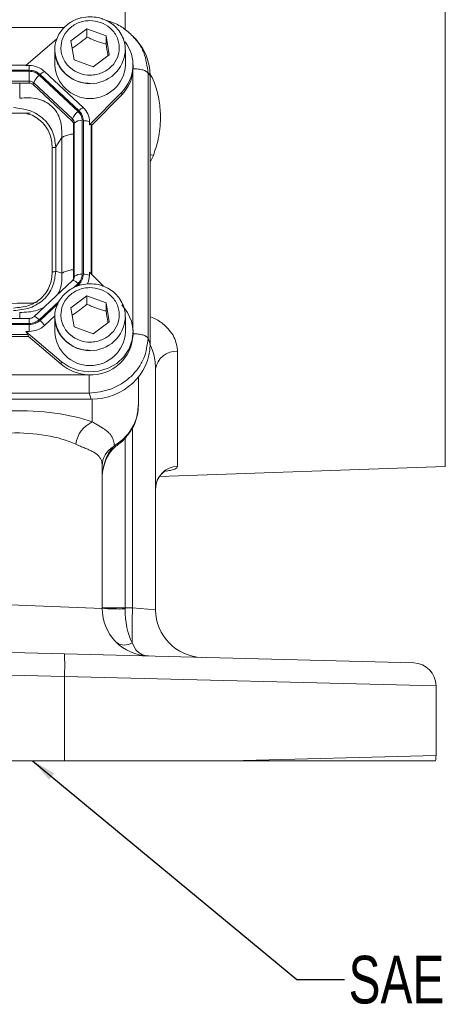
# Model space of a CAD drawing. Header units: inches. Extents: x 0.3 to 33.9, y 0.2 to 21.6.
# Tile 4 of 19: x 10 to 12.3, y 5 to 10.1. Entities that reach past the tile are written whole.
import ezdxf

# ---------------------------------------------------------------- set-up
doc = ezdxf.new("R2010")
doc.units = ezdxf.units.IN
doc.header["$MEASUREMENT"] = 0
doc.layers.add('SLD-0', color=7, linetype='Continuous', lineweight=15)
doc.styles.add('SLDTEXTSTYLE0', font='TXT', dxfattribs={"width": 0.75})
doc.dimstyles.new('SLDDIMSTYLE2', dxfattribs={"dimtxt": 0, "dimasz": 0.13, "dimexe": 0, "dimexo": 0.0625, "dimgap": 0, "dimtad": 0, "dimtih": 1, "dimtoh": 1, "dimdec": 0, "dimrnd": 1e-09, "dimzin": 0, "dimdsep": 46, "dimtxsty": 'Standard', "dimsah": 1, "dimcen": 0.09, "dimadec": 0, "dimazin": 0, "dimtfac": 0.13, "dimtdec": 0, "dimtofl": 0, "dimtmove": 0, "dimatfit": 3, "dimfxl": 1, "dimfrac": 2, "dimtolj": 1, "dimtzin": 0, "dimarcsym": 0})

msp = doc.modelspace()

# ---------------------------------------------------------------- linework, layer by layer
at = {"color": 8, "linetype": 'Continuous', "lineweight": 15}
for p, q in [((10.5888, 10.062), (10.5888, 11.3455)), ((12.2668, 10.7279), (12.2668, 7.7719)), ((10.269, 10.0727), (7.1658, 10.0727)), ((10.63, 8.4851), (10.63, 9.8544)), ((10.4111, 8.7816), (10.4111, 9.5652)), ((10.7192, 9.368), (10.7372, 9.4029)), ((10.3184, 8.7089), (10.342, 8.7309)), ((10.3347, 8.716), (10.3463, 8.7269)), ((10.1387, 8.5412), (10.2426, 8.6382)), ((10.143, 8.5371), (10.2365, 8.6244)), ((10.0864, 8.5209), (10.0864, 8.5479)), ((10.4169, 8.1246), (10.4169, 8.0048)), ((10.6276, 7.9765), (10.6276, 7.0294)), ((10.5888, 7.0305), (10.5888, 7.9208))]:
    msp.add_line(p, q, dxfattribs=at)
at = {"color": 7, "linetype": 'Continuous', "lineweight": 15}
for p, q in [((10.3044, 10.0029), (10.3883, 10.0663)), ((10.3883, 10.0663), (10.4891, 10.0302)), ((10.3883, 10.0233), (10.3883, 10.0663)), ((10.4891, 10.0302), (10.506, 9.9306)), ((10.4891, 10.0302), (10.4891, 9.9872)), ((10.6334, 10.0217), (10.6284, 10.0274)), ((10.6459, 10.0101), (10.6346, 10.0226)), ((10.2317, 10.0136), (10.0686, 9.8741)), ((10.3213, 9.9033), (10.3044, 10.0029)), ((10.2202, 9.9553), (10.2203, 9.9618)), ((10.2202, 9.9553), (10.2202, 9.8771)), ((10.506, 9.9306), (10.4221, 9.8671)), ((10.5902, 9.8771), (10.5902, 9.9553)), ((10.0713, 9.8764), (7.3641, 9.8764)), ((10.0686, 9.8741), (10.0864, 9.8741)), ((10.0864, 9.8741), (10.0864, 9.8494)), ((10.4221, 9.8671), (10.3213, 9.9033)), ((10.6302, 9.8628), (10.6302, 9.8771)), ((10.0864, 9.8494), (7.349, 9.8494)), ((10.0864, 9.8437), (7.349, 9.8437)), ((10.0864, 9.7927), (10.0864, 9.8437)), ((10.342, 9.6337), (10.1387, 9.8235)), ((10.3463, 9.6377), (10.143, 9.8275)), ((10.3691, 9.6536), (10.1658, 9.8434)), ((10.6301, 9.8575), (10.6302, 9.8628)), ((10.7088, 8.444), (10.7088, 9.8339)), ((10.7192, 9.8224), (10.7088, 9.8339)), ((10.7192, 8.4132), (10.7192, 9.8224)), ((10.0864, 9.7927), (7.349, 9.7927)), ((10.0864, 9.782), (7.349, 9.782)), ((10.0864, 9.782), (10.0864, 9.7927)), ((10.1069, 9.7741), (10.1095, 9.7837)), ((10.3102, 9.5843), (10.1069, 9.7741)), ((10.3127, 9.594), (10.1095, 9.7837)), ((10.4019, 9.5629), (10.5711, 9.7352)), ((10.4147, 9.5616), (10.5711, 9.7209)), ((10.5711, 9.7352), (10.5711, 9.7209)), ((10.3102, 9.5843), (10.3127, 9.594)), ((10.3187, 9.5652), (10.3223, 9.5725)), ((10.3187, 8.76), (10.3187, 9.5652)), ((10.3223, 8.7673), (10.3223, 9.5725)), ((10.3637, 8.7797), (10.3637, 9.5849)), ((10.3698, 8.7797), (10.3698, 9.5849)), ((10.4019, 9.5629), (10.4019, 9.5795)), ((10.4147, 9.5616), (10.4111, 9.5652)), ((10.4147, 8.778), (10.4147, 9.5616)), ((10.2251, 9.4471), (10.2571, 9.4969)), ((10.2571, 8.7853), (10.2571, 9.4969)), ((10.2069, 8.7916), (10.2069, 9.4433)), ((10.2251, 8.7954), (10.2251, 9.4471)), ((10.2251, 8.7954), (10.2571, 8.7853)), ((10.4019, 8.791), (10.4019, 8.7744)), ((10.4749, 8.7167), (10.4019, 8.791)), ((10.3133, 8.7466), (10.1101, 8.5568)), ((10.3192, 8.7545), (10.3169, 8.7474)), ((10.3191, 8.7543), (10.3186, 8.7533)), ((10.3187, 8.76), (10.3223, 8.7673)), ((10.1007, 8.6279), (10.1277, 8.6325)), ((10.3044, 8.6025), (10.3883, 8.6659)), ((10.3883, 8.6659), (10.4891, 8.6298)), ((10.3883, 8.6229), (10.3883, 8.6659)), ((10.4891, 8.6298), (10.506, 8.5302)), ((10.4891, 8.6298), (10.4891, 8.5868)), ((10.3213, 8.5029), (10.3044, 8.6025)), ((10.0864, 8.5479), (7.349, 8.5479)), ((7.349, 8.5209), (10.0864, 8.5209)), ((10.1658, 8.5105), (10.2208, 8.5618)), ((10.2202, 8.5549), (10.2203, 8.5614)), ((10.2202, 8.5549), (10.2202, 8.4768)), ((10.506, 8.5302), (10.4221, 8.4668)), ((10.5902, 8.4768), (10.5902, 8.5549)), ((7.349, 8.5152), (10.0864, 8.5152)), ((10.0686, 8.4798), (10.2532, 8.3219)), ((10.0864, 8.4798), (10.0686, 8.4798)), ((10.0864, 8.5152), (10.0864, 8.4798)), ((10.4221, 8.4668), (10.3213, 8.5029)), ((10.6302, 8.4624), (10.6302, 8.4768)), ((7.3529, 8.4536), (10.0825, 8.4536)), ((7.3568, 8.4642), (10.0786, 8.4642)), ((10.0786, 8.4642), (10.0825, 8.4536)), ((10.2532, 8.3076), (10.0825, 8.4536)), ((10.7088, 8.444), (10.7192, 8.4132)), ((10.864, 7.7725), (10.864, 8.3753)), ((10.2532, 8.3219), (10.2532, 8.3076)), ((10.7482, 7.02), (10.7482, 8.2814)), ((7.0392, 8.2525), (10.3963, 8.2525)), ((10.6582, 8.2311), (10.6582, 8.2399)), ((10.6582, 8.0909), (10.6582, 8.2311)), ((7.0254, 8.1245), (10.41, 8.1245)), ((7.0358, 8.1553), (10.3996, 8.1553)), ((10.41, 8.1245), (10.3996, 8.1553)), ((10.5315, 7.8787), (10.5263, 7.8735)), ((10.4682, 7.0273), (10.4682, 7.775)), ((10.7697, 7.7196), (12.2668, 7.7719)), ((10.4682, 7.0273), (9.9857, 7.0463)), ((10.5888, 7.0305), (10.4682, 7.0305)), ((10.6276, 7.0294), (10.5888, 7.0305)), ((10.7482, 7.02), (10.6276, 7.0294)), ((10.2706, 6.7889), (8.7182, 6.8296)), ((12.1014, 6.741), (10.2706, 6.7889)), ((8.7182, 6.7096), (10.2706, 6.669)), ((10.2706, 6.669), (10.2706, 6.2283)), ((10.2706, 6.669), (12.2182, 6.621)), ((12.2182, 6.2548), (12.2182, 6.621)), ((12.2182, 6.2548), (11.1417, 6.2283)), ((10.2706, 6.2283), (8.7182, 6.2283)), ((11.1417, 6.2283), (10.2706, 6.2283))]:
    msp.add_line(p, q, dxfattribs=at)
at = {"color": 8, "linetype": 'Continuous', "lineweight": 15, "flags": 128}
for points in [[(10.7372, 9.4029), (10.72, 9.4072), (10.7192, 9.4074)], [(10.3463, 8.7269), (10.3496, 8.7238), (10.3513, 8.7221)], [(10.1101, 8.5568), (10.1108, 8.5573), (10.113, 8.5576), (10.116, 8.557), (10.1196, 8.5555), (10.1239, 8.553), (10.1286, 8.5497), (10.1336, 8.5457), (10.1387, 8.5412)], [(10.5932, 7.9302), (10.5953, 7.9279), (10.5955, 7.9275)], [(10.5315, 7.8787), (10.5383, 7.8777), (10.5433, 7.8794), (10.5433, 7.8794)]]:
    msp.add_lwpolyline(points, dxfattribs=at)
at = {"color": 7, "linetype": 'Continuous', "lineweight": 15, "flags": 128}
msp.add_lwpolyline([(10.2532, 8.3219), (10.296, 8.2931), (10.3448, 8.2744), (10.3969, 8.2668), (10.4495, 8.2708), (10.4996, 8.2861), (10.5446, 8.3118), (10.5819, 8.3467), (10.6094, 8.3886), (10.6258, 8.4354), (10.6301, 8.4845), (10.6219, 8.5332), (10.6019, 8.5787), (10.5711, 8.6187)], dxfattribs=at)
at = {"color": 7, "linetype": 'Continuous', "lineweight": 15}
for centre, radius, start, end in [((10.4297, 9.877), 0.2002, 314.9157, 37.3704), ((10.0871, 9.7577), 0.1163, 47.4101, 90.3067), ((10.4052, 9.8859), 0.1852, 182.7192, 357.2808), ((10.2093, 9.7409), 0.1086, 130.5237, 156.7761), ((10.1958, 9.776), 0.0737, 114.0491, 135.7255), ((10.4271, 9.8642), 0.2031, 315.13, 357.2496), ((10.0866, 9.7589), 0.0338, 47.4101, 90.3067), ((10.0866, 9.752), 0.0301, 47.4101, 90.3067), ((10.4126, 9.5511), 0.1086, 130.5237, 156.7761), ((10.3991, 9.5863), 0.0737, 114.0491, 135.7255), ((10.3005, 9.5789), 0.1014, 0.3768, 47.4752), ((10.2925, 9.565), 0.0262, 0.3768, 47.4752), ((10.2928, 9.5723), 0.0294, 0.3768, 47.4752), ((10.3566, 9.5334), 0.052, 82.2097, 131.263), ((10.3719, 9.4986), 0.0863, 69.6232, 91.4049), ((10.3566, 8.7282), 0.052, 82.2097, 131.263), ((10.3719, 8.6935), 0.0863, 69.6232, 91.4049), ((10.316, 8.743), 0.00441, 78.6964, 126.6397), ((10.2931, 8.7601), 0.0256, 330.8804, 359.9097), ((10.3027, 8.7745), 0.0993, 331.5287, 359.8973), ((10.0406, 8.4265), 0.1508, 33.8558, 47.191), ((10.0871, 8.5962), 0.1163, 269.6933, 312.5899), ((10.4052, 8.4855), 0.1852, 182.7192, 357.2808), ((10.4121, 8.4703), 0.2182, 266.7037, 357.9341), ((10.8556, 8.2673), 0.1084, 85.5616, 172.5014), ((10.4039, 8.4859), 0.2335, 229.8035, 268.1235), ((10.4793, 7.8685), 0.15, 114.5912, 172.4368), ((10.5834, 7.7735), 0.1152, 119.72, 179.2745), ((10.8671, 7.6536), 0.1189, 91.5048, 179.541), ((10.7182, 7.0273), 0.25, 180, 268.5), ((10.5594, 8.2043), 1.1805, 265.5721, 271.4279), ((15.8321, 6.881), 5.2066, 178.3662, 180.3831), ((10.9982, 7.02), 0.25, 180, 268.5), ((10.5862, 6.9084), 0.0736, 234.6844, 302.3156), ((9.124, 6.729), 1.1481, 357.0055, 2.9945), ((12.0982, 6.621), 0.12, 0, 88.5), ((12.0982, 6.2548), 0.12, 347.2426, 0)]:
    msp.add_arc(centre, radius, start, end, dxfattribs=at)
at = {"color": 8, "linetype": 'Continuous', "lineweight": 15}
for centre, radius, start, end in [((10.4053, 9.9642), 0.1853, 182.7536, 356.2823), ((10.2979, 8.6909), 0.0596, 42.2429, 71.4611), ((10.2935, 8.7674), 0.0288, 332.9761, 359.9052), ((10.4053, 8.5638), 0.1853, 182.7536, 356.2823), ((10.5305, 7.8855), 0.0127, 250.6684, 306.6799)]:
    msp.add_arc(centre, radius, start, end, dxfattribs=at)
at = {"color": 7, "linetype": 'Continuous', "lineweight": 15}
for centre, major_axis, ratio, start_param, end_param in [((10.4004, 9.8135), (0.313, 0.0656), 0.927683, 6.091166, 6.782759), ((8.1434, 9.7793), (3.4384, -0.1121), 0.032567, 5.01757, 5.315642), ((10.3698, 9.5204), (0.0413, 0.0448), 0.170211, 6.275096, 6.798785), ((8.1434, 8.472), (3.4384, 0.1121), 0.032567, 0.964148, 1.401772), ((10.0335, 8.5002), (0.0452, -0.0412), 0.184584, 0.341071, 0.86476), ((10.4004, 8.4222), (0.313, -0.0656), 0.927683, 4.934566, 6.475204), ((9.9638, 7.8226), (0.6249, 0.0274), 0.383235, 0.743044, 1.519084), ((9.9682, 7.706), (0.4998, 0.0303), 0.478472, 0.730819, 1.506859), ((10.5932, 7.7008), (0, 0.2045), 0.611254, 0.565139, 1.570796), ((10.7182, 7.0273), (0.0065, 0.2499), 0.517444, 1.596976, 2.39489), ((10.5932, 7.0306), (0.0033, 0.25), 0.017441, 1.571481, 1.596748)]:
    msp.add_ellipse(centre, major_axis=major_axis, ratio=ratio, start_param=start_param, end_param=end_param, dxfattribs=at)
for points, knots in [([(10.4052, 10.1301), (10.3898, 10.1291), (10.3682, 10.1277), (10.3378, 10.1186), (10.313, 10.1078), (10.286, 10.0903), (10.2615, 10.067), (10.2406, 10.038), (10.2265, 10.0037), (10.2197, 9.9774), (10.2207, 9.9633), (10.2208, 9.962)], [0, 0, 0, 0, 0.16363, 0.229318, 0.338455, 0.452368, 0.575397, 0.705344, 0.841967, 0.985705, 1, 1, 1, 1]), ([(10.5894, 9.9522), (10.5893, 9.9634), (10.589, 9.9877), (10.577, 10.0236), (10.5571, 10.0576), (10.5305, 10.0857), (10.5017, 10.1056), (10.4739, 10.1182), (10.4427, 10.1278), (10.4196, 10.1292), (10.4052, 10.1301)], [0, 0, 0, 0, 0.119935, 0.260752, 0.400384, 0.536988, 0.664834, 0.763602, 0.852365, 1, 1, 1, 1]), ([(10.46, 10.1001), (10.4773, 10.0919), (10.5038, 10.0792), (10.5302, 10.0507), (10.546, 10.0253), (10.5558, 9.9972), (10.5602, 9.96), (10.5515, 9.9143), (10.5252, 9.8749), (10.4952, 9.85), (10.4679, 9.8353), (10.4379, 9.8262), (10.398, 9.822), (10.3491, 9.8302), (10.3068, 9.8547), (10.2802, 9.8827), (10.2644, 9.9082), (10.2547, 9.9362), (10.2502, 9.9734), (10.2589, 10.0191), (10.2852, 10.0586), (10.3152, 10.0835), (10.3425, 10.0982), (10.3725, 10.1072), (10.4126, 10.1119), (10.4413, 10.1047), (10.46, 10.1001)], [0, 0, 0, 0, 0.059864, 0.09209, 0.125, 0.15791, 0.190136, 0.25, 0.309864, 0.34209, 0.375, 0.40791, 0.440136, 0.5, 0.559864, 0.59209, 0.625, 0.65791, 0.690136, 0.75, 0.809864, 0.84209, 0.875, 0.90791, 0.940136, 1, 1, 1, 1]), ([(10.6348, 10.0224), (10.6187, 10.0378), (10.5866, 10.0684), (10.5368, 10.097), (10.504, 10.1058), (10.4928, 10.1088)], [0, 0, 0, 0, 0.399976, 0.795605, 1, 1, 1, 1]), ([(10.3109, 9.9644), (10.3237, 9.9727), (10.3496, 9.9897), (10.3753, 10.012), (10.3883, 10.0233)], [0, 0, 0, 0, 0.495552, 1, 1, 1, 1]), ([(10.3883, 10.0233), (10.3971, 10.0193), (10.4148, 10.0112), (10.441, 10.0012), (10.466, 9.9931), (10.4814, 9.9892), (10.4891, 9.9872)], [0, 0, 0, 0, 0.264614, 0.534966, 0.765352, 1, 1, 1, 1]), ([(10.4891, 9.9872), (10.4922, 9.9674), (10.4955, 9.9455), (10.4989, 9.9272), (10.4992, 9.9254)], [0, 0, 0, 0, 0.901196, 1, 1, 1, 1]), ([(10.2208, 9.962), (10.2209, 9.9496), (10.2212, 9.924), (10.2334, 9.8869), (10.2534, 9.8529), (10.28, 9.8248), (10.3088, 9.8049), (10.3365, 9.7923), (10.3678, 9.7827), (10.3908, 9.7813), (10.4052, 9.7804)], [0, 0, 0, 0, 0.131338, 0.27033, 0.408153, 0.542987, 0.669177, 0.766665, 0.854277, 1, 1, 1, 1]), ([(10.2571, 9.4969), (10.2572, 9.5278), (10.2574, 9.5736), (10.2329, 9.6279), (10.206, 9.6612), (10.1708, 9.6858), (10.1144, 9.7071), (10.0677, 9.7047), (10.0363, 9.7031)], [0, 0, 0, 0, 0.257397, 0.381602, 0.5, 0.618394, 0.742603, 1, 1, 1, 1]), ([(10.2251, 9.4471), (10.222, 9.4739), (10.2173, 9.5143), (10.1902, 9.5625), (10.1629, 9.5942), (10.1289, 9.6198), (10.077, 9.6453), (10.0332, 9.6501), (10.0043, 9.6532)], [0, 0, 0, 0, 0.248977, 0.376059, 0.5, 0.623945, 0.751023, 1, 1, 1, 1]), ([(10.0043, 8.5892), (10.0332, 8.5918), (10.077, 8.5957), (10.1289, 8.6208), (10.1629, 8.6462), (10.1902, 8.6781), (10.2173, 8.7268), (10.222, 8.768), (10.2251, 8.7954)], [0, 0, 0, 0, 0.248977, 0.376059, 0.5, 0.623945, 0.751023, 1, 1, 1, 1]), ([(10.0043, 8.6024), (10.0312, 8.6047), (10.0717, 8.608), (10.12, 8.6308), (10.1514, 8.6543), (10.1764, 8.6836), (10.2009, 8.7286), (10.2045, 8.7664), (10.2069, 8.7916)], [0, 0, 0, 0, 0.250062, 0.376147, 0.5, 0.62379, 0.749938, 1, 1, 1, 1]), ([(10.4052, 8.7297), (10.3898, 8.7287), (10.3682, 8.7273), (10.3378, 8.7182), (10.313, 8.7075), (10.286, 8.6899), (10.2615, 8.6667), (10.2406, 8.6376), (10.2265, 8.6033), (10.2197, 8.5771), (10.2207, 8.5629), (10.2208, 8.5616)], [0, 0, 0, 0, 0.16363, 0.229318, 0.338455, 0.452368, 0.575397, 0.705344, 0.841967, 0.985705, 1, 1, 1, 1]), ([(10.5894, 8.5518), (10.5893, 8.563), (10.589, 8.5873), (10.577, 8.6233), (10.5571, 8.6573), (10.5305, 8.6853), (10.5017, 8.7052), (10.4739, 8.7179), (10.4427, 8.7274), (10.4196, 8.7288), (10.4052, 8.7297)], [0, 0, 0, 0, 0.119935, 0.260752, 0.400384, 0.536988, 0.664834, 0.763602, 0.852365, 1, 1, 1, 1]), ([(10.46, 8.6997), (10.4773, 8.6915), (10.5038, 8.6788), (10.5302, 8.6503), (10.546, 8.6249), (10.5558, 8.5969), (10.5602, 8.5596), (10.5515, 8.5139), (10.5252, 8.4745), (10.4952, 8.4496), (10.4679, 8.4349), (10.4379, 8.4258), (10.398, 8.4216), (10.3491, 8.4298), (10.3068, 8.4543), (10.2802, 8.4823), (10.2644, 8.5078), (10.2547, 8.5358), (10.2502, 8.5731), (10.2589, 8.6188), (10.2852, 8.6582), (10.3152, 8.6831), (10.3425, 8.6978), (10.3725, 8.7068), (10.4126, 8.7115), (10.4413, 8.7044), (10.46, 8.6997)], [0, 0, 0, 0, 0.059864, 0.09209, 0.125, 0.15791, 0.190136, 0.25, 0.309864, 0.34209, 0.375, 0.40791, 0.440136, 0.5, 0.559864, 0.59209, 0.625, 0.65791, 0.690136, 0.75, 0.809864, 0.84209, 0.875, 0.90791, 0.940136, 1, 1, 1, 1]), ([(10.3109, 8.564), (10.3237, 8.5724), (10.3496, 8.5893), (10.3753, 8.6117), (10.3883, 8.6229)], [0, 0, 0, 0, 0.495552, 1, 1, 1, 1]), ([(10.3883, 8.6229), (10.3971, 8.6189), (10.4148, 8.6108), (10.441, 8.6008), (10.466, 8.5928), (10.4814, 8.5888), (10.4891, 8.5868)], [0, 0, 0, 0, 0.264614, 0.534966, 0.765352, 1, 1, 1, 1]), ([(10.4891, 8.5868), (10.4922, 8.567), (10.4955, 8.5451), (10.4989, 8.5268), (10.4992, 8.525)], [0, 0, 0, 0, 0.9011957, 1, 1, 1, 1]), ([(10.1099, 8.5568), (10.1098, 8.5567), (10.1084, 8.5548), (10.1041, 8.5523), (10.0978, 8.5494), (10.0917, 8.5481), (10.0878, 8.5479), (10.0864, 8.5479)], [0, 0, 0, 0, 0.0321174, 0.319529, 0.5670713, 0.8527431, 1, 1, 1, 1]), ([(10.2208, 8.5616), (10.2209, 8.5492), (10.2212, 8.5236), (10.2334, 8.4865), (10.2534, 8.4525), (10.28, 8.4245), (10.3088, 8.4045), (10.3365, 8.3919), (10.3678, 8.3824), (10.3908, 8.3809), (10.4052, 8.38)], [0, 0, 0, 0, 0.131338, 0.27033, 0.408153, 0.542987, 0.669177, 0.766665, 0.854277, 1, 1, 1, 1]), ([(10.3996, 8.1553), (10.4385, 8.1599), (10.4987, 8.167), (10.5705, 8.2037), (10.6194, 8.2408), (10.659, 8.2863), (10.6978, 8.3528), (10.7045, 8.4081), (10.7088, 8.444)], [0, 0, 0, 0, 0.240418, 0.371173, 0.5, 0.62883, 0.759582, 1, 1, 1, 1]), ([(10.5948, 7.9281), (10.6012, 7.9354), (10.6194, 7.9563), (10.6396, 7.9952), (10.6554, 8.0428), (10.6571, 8.0745), (10.6579, 8.0905)], [0, 0, 0, 0, 0.161594, 0.462097, 0.729063, 1, 1, 1, 1]), ([(10.5315, 7.8787), (10.5313, 7.8833), (10.5309, 7.8924), (10.5281, 7.9065), (10.523, 7.9208), (10.5146, 7.9351), (10.5032, 7.9484), (10.4894, 7.9603), (10.474, 7.9713), (10.4574, 7.9817), (10.4386, 7.9926), (10.4242, 8.0008), (10.4169, 8.0048)], [0, 0, 0, 0, 0.085725, 0.171611, 0.283741, 0.396269, 0.510037, 0.624249, 0.717407, 0.810847, 0.905231, 1, 1, 1, 1]), ([(10.5932, 7.9302), (10.5921, 7.929), (10.5741, 7.9094), (10.5521, 7.8936), (10.5315, 7.8787)], [0, 0, 0, 0, 0.061953, 1, 1, 1, 1]), ([(10.5432, 7.8797), (10.5476, 7.8829), (10.5658, 7.8963), (10.5843, 7.9123), (10.595, 7.9271), (10.5955, 7.9277)], [0, 0, 0, 0, 0.232746, 0.965244, 1, 1, 1, 1]), ([(10.3307, 7.8882), (10.3388, 7.8846), (10.3552, 7.8772), (10.3776, 7.8679), (10.3982, 7.8591), (10.4169, 7.8503), (10.4334, 7.8409), (10.4472, 7.8301), (10.4577, 7.8176), (10.4642, 7.804), (10.4676, 7.7898), (10.468, 7.7799), (10.4682, 7.775)], [0, 0, 0, 0, 0.095516, 0.191631, 0.289412, 0.387736, 0.494769, 0.602543, 0.712756, 0.823908, 0.911723, 1, 1, 1, 1]), ([(10.4682, 7.7008), (10.4684, 7.7089), (10.4691, 7.7348), (10.4768, 7.7766), (10.4945, 7.8217), (10.5155, 7.8546), (10.5321, 7.8698), (10.5381, 7.8753)], [0, 0, 0, 0, 0.125935, 0.403851, 0.658278, 0.87726, 1, 1, 1, 1]), ([(10.536, 7.8736), (10.5378, 7.8752), (10.5401, 7.8772), (10.5427, 7.8789), (10.5432, 7.8792)], [0, 0, 0, 0, 0.806611, 1, 1, 1, 1]), ([(10.7494, 7.6573), (10.7492, 7.6613), (10.7484, 7.6762), (10.7566, 7.6997), (10.7706, 7.7231), (10.7865, 7.7387), (10.7988, 7.7469), (10.8048, 7.7495), (10.8043, 7.7493), (10.8042, 7.7492)], [0, 0, 0, 0, 0.080403, 0.295871, 0.483283, 0.649809, 0.797127, 0.930477, 1, 1, 1, 1]), ([(10.7482, 7.02), (10.7484, 7.0122), (10.7486, 7.0045), (10.7485, 7.0084), (10.7485, 7.0084)], [0, 0, 0, 0, 0.99997, 1, 1, 1, 1]), ([(10.6256, 6.8462), (10.6339, 6.8292), (10.6428, 6.8111), (10.6628, 6.7929), (10.6759, 6.7848), (10.6918, 6.7798), (10.7006, 6.7783), (10.7054, 6.7777), (10.7082, 6.7775), (10.7097, 6.7775), (10.7106, 6.7774), (10.711, 6.7774), (10.7112, 6.7774), (10.7114, 6.7774), (10.7115, 6.7774), (10.7117, 6.7774)], [0, 0, 0, 0, 0.426251, 0.457293, 0.712383, 0.842296, 0.912355, 0.951016, 0.972553, 0.984602, 0.991356, 0.995145, 0.996106, 0.996742, 1, 1, 1, 1]), ([(12.2152, 6.2283), (12.2125, 6.2283), (12.208, 6.2283), (12.1761, 6.2283), (12.1356, 6.2283), (12.0806, 6.2283), (12.0121, 6.2283), (11.9314, 6.2283), (11.8388, 6.2283), (11.7335, 6.2283), (11.5883, 6.2283), (11.3957, 6.2283), (11.2263, 6.2283), (11.1417, 6.2283)], [0, 0, 0, 0, 0.1103431, 0.1868652, 0.2633873, 0.3421336, 0.4208797, 0.4973702, 0.5738605, 0.6525908, 0.7313208, 0.8656614, 1, 1, 1, 1])]:
    msp.add_open_spline(points, degree=3, knots=knots, dxfattribs=at)
at = {"color": 8, "linetype": 'Continuous', "lineweight": 15}
for points, knots in [([(10.7088, 9.8339), (10.7043, 9.8706), (10.6973, 9.9273), (10.6637, 9.989), (10.6417, 10.0128), (10.6334, 10.0217)], [0, 0, 0, 0, 0.535498, 0.826735, 1, 1, 1, 1]), ([(10.7372, 9.4029), (10.7478, 9.4359), (10.7693, 9.5028), (10.7769, 9.6034), (10.7676, 9.6994), (10.7481, 9.7755), (10.7259, 9.8188), (10.718, 9.8343)], [0, 0, 0, 0, 0.23749, 0.482376, 0.681628, 0.886538, 1, 1, 1, 1]), ([(10.0363, 9.7031), (10.0363, 9.7117), (10.0363, 9.729), (10.0363, 9.7567), (10.0363, 9.7746), (10.0363, 9.782)], [0, 0, 0, 0, 0.368964, 0.737928, 1, 1, 1, 1]), ([(10.2069, 9.4433), (10.2045, 9.4685), (10.2009, 9.5063), (10.1764, 9.5513), (10.1514, 9.5808), (10.1198, 9.6034), (10.0933, 9.6186), (10.0766, 9.6208), (10.0732, 9.6213)], [0, 0, 0, 0, 0.319941, 0.481261, 0.639724, 0.798107, 0.959508, 1, 1, 1, 1]), ([(10.2571, 9.4969), (10.2631, 9.5), (10.275, 9.5061), (10.2969, 9.5124), (10.3127, 9.5145), (10.3187, 9.5152)], [0, 0, 0, 0, 0.3831425, 0.766285, 1, 1, 1, 1]), ([(10.2347, 8.6731), (10.2399, 8.683), (10.2588, 8.7186), (10.2578, 8.7573), (10.2571, 8.7853)], [0, 0, 0, 0, 0.276861, 1, 1, 1, 1]), ([(10.2571, 8.7853), (10.2631, 8.7884), (10.275, 8.7946), (10.2969, 8.8008), (10.3127, 8.8029), (10.3187, 8.8037)], [0, 0, 0, 0, 0.383142, 0.766285, 1, 1, 1, 1]), ([(10.0363, 8.5792), (10.068, 8.5801), (10.1119, 8.5814), (10.1511, 8.6001), (10.1619, 8.6052)], [0, 0, 0, 0, 0.723141, 1, 1, 1, 1]), ([(10.0363, 8.5479), (10.0363, 8.5499), (10.0363, 8.5597), (10.0363, 8.5716), (10.0363, 8.5767), (10.0363, 8.5792)], [0, 0, 0, 0, 0.116913, 0.558456, 1, 1, 1, 1]), ([(10.864, 8.3753), (10.8605, 8.4005), (10.8551, 8.4387), (10.8217, 8.4873), (10.7972, 8.5113), (10.7654, 8.5352), (10.7447, 8.5502), (10.7201, 8.5561), (10.7192, 8.5563)], [0, 0, 0, 0, 0.362179, 0.550651, 0.738841, 0.760502, 0.990964, 1, 1, 1, 1]), ([(10.7187, 8.4129), (10.7209, 8.4083), (10.7263, 8.3972), (10.7328, 8.3792), (10.7404, 8.3531), (10.7468, 8.3204), (10.7477, 8.2945), (10.7482, 8.2814)], [0, 0, 0, 0, 0.110064, 0.263153, 0.416939, 0.706768, 1, 1, 1, 1]), ([(10.6582, 8.0909), (10.6556, 8.0655), (10.6505, 8.0149), (10.6202, 7.9615), (10.5981, 7.9358), (10.5932, 7.9302)], [0, 0, 0, 0, 0.440119, 0.877499, 1, 1, 1, 1]), ([(10.8056, 7.7472), (10.8145, 7.7487), (10.8417, 7.7534), (10.8603, 7.7623), (10.863, 7.7698), (10.864, 7.7725)], [0, 0, 0, 0, 0.234211, 0.722094, 1, 1, 1, 1])]:
    msp.add_open_spline(points, degree=3, knots=knots, dxfattribs=at)
at = {"color": 7, "linetype": 'Continuous', "lineweight": 15}
for points in [[(10.0864, 9.8494), (10.097, 9.8484), (10.1182, 9.8464), (10.1348, 9.8338), (10.143, 9.8275)], [(10.0864, 9.8437), (10.0962, 9.8428), (10.1158, 9.8409), (10.1311, 9.8293), (10.1387, 9.8235)], [(10.7088, 9.8339), (10.7063, 9.8371), (10.7012, 9.8435), (10.6824, 9.8512), (10.6581, 9.8565), (10.6394, 9.8572), (10.6301, 9.8575)], [(10.342, 9.6337), (10.3482, 9.6266), (10.3606, 9.6123), (10.3626, 9.594), (10.3637, 9.5849)], [(10.3463, 9.6377), (10.353, 9.63), (10.3665, 9.6146), (10.3687, 9.5948), (10.3698, 9.5849)], [(10.2069, 9.4433), (10.2087, 9.4434), (10.2124, 9.4435), (10.2175, 9.4443), (10.222, 9.4454), (10.2241, 9.4465), (10.2251, 9.4471)], [(10.2069, 8.7916), (10.2087, 8.7916), (10.2124, 8.7917), (10.2175, 8.7925), (10.222, 8.7937), (10.2241, 8.7948), (10.2251, 8.7954)], [(10.3637, 8.7797), (10.3626, 8.7706), (10.3606, 8.7523), (10.3482, 8.7381), (10.342, 8.7309)], [(10.3698, 8.7797), (10.3687, 8.7698), (10.3665, 8.7501), (10.353, 8.7346), (10.3463, 8.7269)], [(10.1387, 8.5412), (10.1311, 8.5354), (10.1158, 8.5238), (10.0962, 8.5219), (10.0864, 8.5209)], [(10.143, 8.5371), (10.1348, 8.5308), (10.1182, 8.5183), (10.097, 8.5162), (10.0864, 8.5152)], [(10.6301, 8.4677), (10.6394, 8.4673), (10.6581, 8.4666), (10.6824, 8.4614), (10.7012, 8.4537), (10.7063, 8.4472), (10.7088, 8.444)], [(10.3996, 8.1553), (10.3996, 8.1609), (10.3996, 8.1721), (10.3996, 8.1973), (10.3996, 8.2253), (10.3996, 8.2434), (10.3996, 8.2524)]]:
    msp.add_open_spline(points, degree=3, dxfattribs=at)

# ---------------------------------------------------------------- texts
at = {"layer": 'SLD-0', "insert": (11.76, 5.205), "char_height": 0.25, "attachment_point": 1, "style": 'SLDTEXTSTYLE0'}
msp.add_mtext('SAE 8-BOLT MOUNTING PAD', dxfattribs=at)

# ---------------------------------------------------------------- leaders
at = {"layer": 'SLD-0'}
msp.add_leader([(10.1042, 6.2283), (11.4893, 5.081), (11.7393, 5.081)], dimstyle='SLDDIMSTYLE2', dxfattribs=at)

doc.saveas('drawing.dxf')
